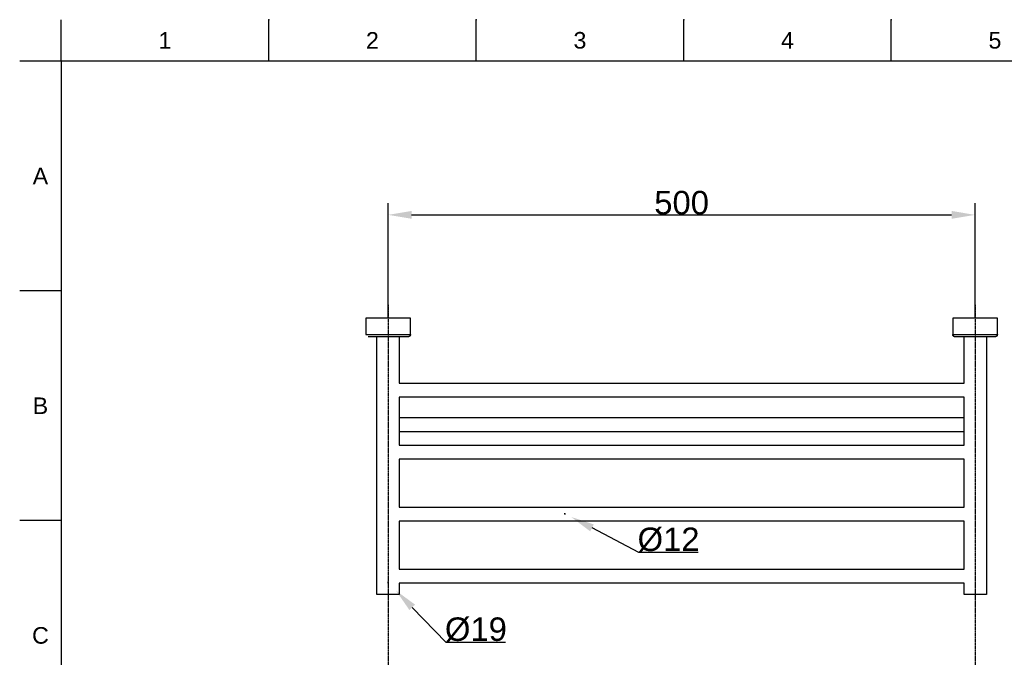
# Model space of a CAD drawing. Header units: millimetres. Extents: x 580 to 2065, y -13 to 1037.
# Tile 4 of 8: x 580 to 1419, y 493 to 1037. Entities that reach past the tile are written whole.
import ezdxf

# ---------------------------------------------------------------- set-up
doc = ezdxf.new("R2010")
doc.units = ezdxf.units.MM
doc.header["$LTSCALE"] = 0.1
doc.linetypes.add('CENTER', pattern=[0.6, 0.375, -0.075, 0.075, -0.075])
for name, color, linetype in [('______', 1, 'CENTER'), ('DEFAULT', 7, 'Continuous'), ('OUTLINE', 2, 'Continuous')]:
    doc.layers.add(name, color=color, linetype=linetype)
doc.styles.add('ARIAL', font='arial_0.ttf')
doc.styles.get("Standard").update_dxf_attribs({"font": 'arial_0.ttf'})
doc.dimstyles.new('DIMENSION STYLE 01', dxfattribs={"dimtxt": 20, "dimasz": 20, "dimexe": 10, "dimexo": 0.5, "dimgap": 0.09, "dimtad": 1, "dimtoh": 1, "dimdec": 0, "dimzin": 0, "dimdsep": 46, "dimtxsty": 'ARIAL', "dimcen": 0.5, "dimadec": 1, "dimazin": 0, "dimtfac": 1, "dimtdec": 4, "dimtofl": 0, "dimtmove": 0, "dimatfit": 3, "dimfxl": 1, "dimtolj": 1, "dimtzin": 0, "dimarcsym": 0})

# ---------------------------------------------------------------- blocks, each defined once
blk = doc.blocks.new('*D89')
at = {"layer": 'DEFAULT', "color": 0, "lineweight": -2, "transparency": 16777216}
for p, q in [((1043.88, 615.57), (1044.88, 615.57)), ((1044.38, 615.07), (1044.38, 616.07)), ((1107.43, 582.51), (1067.4, 603.5)), ((1157.72, 582.51), (1107.43, 582.51))]:
    blk.add_line(p, q, dxfattribs=at)
at = {"layer": 'DEFAULT', "color": 0, "transparency": 16777216}
blk.add_solid([(1068.95, 606.45), (1065.85, 600.54), (1049.69, 612.78)], dxfattribs=at)
at = {"layer": 'Defpoints', "color": 0, "transparency": 16777216}
for p in [(1039.06, 618.36), (1049.69, 612.78)]:
    blk.add_point(p, dxfattribs=at)
at = {"layer": 'DEFAULT', "color": 0, "transparency": 16777216, "insert": (1132.62, 593.37), "char_height": 20, "attachment_point": 5, "style": 'ARIAL'}
blk.add_mtext('\\A1;Ø12', dxfattribs=at)
blk = doc.blocks.new('*D90')
at = {"layer": 'DEFAULT', "color": 0, "lineweight": -2, "transparency": 16777216}
for p, q in [((893.24, 556.92), (894.24, 556.92)), ((893.74, 556.42), (893.74, 557.42)), ((943.18, 505.9), (914.27, 535.73)), ((993.72, 505.9), (943.18, 505.9))]:
    blk.add_line(p, q, dxfattribs=at)
at = {"layer": 'DEFAULT', "color": 0, "transparency": 16777216}
blk.add_solid([(916.66, 538.05), (911.88, 533.41), (900.35, 550.09)], dxfattribs=at)
at = {"layer": 'Defpoints', "color": 0, "transparency": 16777216}
for p in [(887.13, 563.74), (900.35, 550.09)]:
    blk.add_point(p, dxfattribs=at)
at = {"layer": 'DEFAULT', "color": 0, "transparency": 16777216, "insert": (968.49, 516.76), "char_height": 20, "attachment_point": 5, "style": 'ARIAL'}
blk.add_mtext('\\A1;Ø19', dxfattribs=at)
blk = doc.blocks.new('*D97')
at = {"layer": 'DEFAULT', "color": 0, "lineweight": -2, "transparency": 16777216}
for p, q in [((893.74, 782.86), (893.74, 880.32)), ((1393.74, 782.86), (1393.74, 880.32)), ((913.74, 870.32), (1373.74, 870.32))]:
    blk.add_line(p, q, dxfattribs=at)
at = {"layer": 'DEFAULT', "color": 0, "transparency": 16777216}
for points in [[(913.74, 873.66), (913.74, 866.99), (893.74, 870.32)], [(1373.74, 873.66), (1373.74, 866.99), (1393.74, 870.32)]]:
    blk.add_solid(points, dxfattribs=at)
at = {"layer": 'Defpoints', "color": 0, "transparency": 16777216}
for p in [(1393.74, 870.32), (893.74, 782.36), (1393.74, 782.36)]:
    blk.add_point(p, dxfattribs=at)
at = {"layer": 'DEFAULT', "color": 0, "transparency": 16777216, "insert": (1143.74, 880.62), "char_height": 20, "attachment_point": 5, "style": 'ARIAL'}
blk.add_mtext('\\A1;500', dxfattribs=at)

msp = doc.modelspace()

# ---------------------------------------------------------------- linework, layer by layer
for p, q in [((615.21, 1001.37), (615.21, 1036.73)), ((791.98, 1001.37), (791.98, 1036.73)), ((968.75, 1001.37), (968.75, 1036.73)), ((1145.51, 1001.37), (1145.51, 1036.73)), ((1322.28, 1001.37), (1322.28, 1036.73)), ((615.21, 1001.37), (579.86, 1001.37)), ((2029.35, 1001.37), (615.21, 1001.37)), ((615.21, 1001.37), (615.21, 22.08)), ((615.21, 805.52), (579.86, 805.52)), ((615.21, 609.66), (579.86, 609.66))]:
    msp.add_line(p, q)
for p in [(791.98, 1036.73), (968.75, 1036.73), (1145.51, 1036.73), (1322.28, 1036.73)]:
    msp.add_point(p)
at = {"layer": '______'}
for p, q in [((893.74, 793.94), (893.74, 276.24)), ((1393.85, 793.94), (1393.85, 276.24))]:
    msp.add_line(p, q, dxfattribs=at)
at = {"layer": 'OUTLINE'}
for p, q in [((912.74, 782.36), (874.74, 782.36)), ((874.74, 782.36), (874.74, 768.36)), ((912.74, 768.36), (912.74, 782.36)), ((1412.74, 782.36), (1374.74, 782.36)), ((1374.74, 782.36), (1374.74, 768.36)), ((1412.74, 768.36), (1412.74, 782.36)), ((874.74, 768.36), (912.74, 768.36)), ((910.74, 766.36), (876.74, 766.36)), ((884.24, 546.57), (884.24, 766.36)), ((903.24, 766.36), (903.24, 726.79)), ((910.81, 766.36), (910.74, 766.36)), ((910.88, 766.36), (910.81, 766.36)), ((910.95, 766.37), (910.88, 766.36)), ((911.02, 766.38), (910.95, 766.37)), ((911.09, 766.39), (911.02, 766.38)), ((911.16, 766.4), (911.09, 766.39)), ((911.23, 766.42), (911.16, 766.4)), ((911.29, 766.43), (911.23, 766.42)), ((911.36, 766.45), (911.29, 766.43)), ((911.43, 766.48), (911.36, 766.45)), ((911.49, 766.5), (911.43, 766.48)), ((911.56, 766.53), (911.49, 766.5)), ((911.62, 766.56), (911.56, 766.53)), ((911.68, 766.59), (911.62, 766.56)), ((911.74, 766.62), (911.68, 766.59)), ((911.8, 766.66), (911.74, 766.62)), ((911.86, 766.7), (911.8, 766.66)), ((911.92, 766.74), (911.86, 766.7)), ((911.97, 766.78), (911.92, 766.74)), ((912.03, 766.82), (911.97, 766.78)), ((912.08, 766.87), (912.03, 766.82)), ((912.13, 766.92), (912.08, 766.87)), ((912.18, 766.97), (912.13, 766.92)), ((912.23, 767.02), (912.18, 766.97)), ((912.27, 767.07), (912.23, 767.02)), ((912.32, 767.13), (912.27, 767.07)), ((912.36, 767.18), (912.32, 767.13)), ((912.4, 767.24), (912.36, 767.18)), ((912.44, 767.3), (912.4, 767.24)), ((912.47, 767.36), (912.44, 767.3)), ((912.51, 767.42), (912.47, 767.36)), ((912.54, 767.48), (912.51, 767.42)), ((912.57, 767.54), (912.54, 767.48)), ((912.6, 767.61), (912.57, 767.54)), ((912.62, 767.67), (912.6, 767.61)), ((912.64, 767.74), (912.62, 767.67)), ((912.66, 767.81), (912.64, 767.74)), ((912.68, 767.87), (912.66, 767.81)), ((912.7, 767.94), (912.68, 767.87)), ((912.71, 768.01), (912.7, 767.94)), ((912.72, 768.08), (912.71, 768.01)), ((912.73, 768.15), (912.72, 768.08)), ((912.74, 768.22), (912.73, 768.15)), ((912.74, 768.36), (912.74, 768.29)), ((912.74, 768.29), (912.74, 768.22)), ((1374.74, 768.29), (1374.74, 768.36)), ((1374.74, 768.36), (1412.74, 768.36)), ((1374.75, 768.22), (1374.74, 768.29)), ((1374.75, 768.15), (1374.75, 768.22)), ((1374.76, 768.08), (1374.75, 768.15)), ((1374.77, 768.01), (1374.76, 768.08)), ((1374.79, 767.94), (1374.77, 768.01)), ((1374.8, 767.87), (1374.79, 767.94)), ((1374.82, 767.81), (1374.8, 767.87)), ((1374.84, 767.74), (1374.82, 767.81)), ((1374.86, 767.67), (1374.84, 767.74)), ((1374.89, 767.61), (1374.86, 767.67)), ((1374.91, 767.54), (1374.89, 767.61)), ((1374.94, 767.48), (1374.91, 767.54)), ((1374.98, 767.42), (1374.94, 767.48)), ((1375.01, 767.36), (1374.98, 767.42)), ((1375.05, 767.3), (1375.01, 767.36)), ((1375.08, 767.24), (1375.05, 767.3)), ((1375.12, 767.18), (1375.08, 767.24)), ((1375.17, 767.13), (1375.12, 767.18)), ((1375.21, 767.07), (1375.17, 767.13)), ((1375.26, 767.02), (1375.21, 767.07)), ((1375.3, 766.97), (1375.26, 767.02)), ((1375.35, 766.92), (1375.3, 766.97)), ((1375.4, 766.87), (1375.35, 766.92)), ((1375.46, 766.82), (1375.4, 766.87)), ((1375.51, 766.78), (1375.46, 766.82)), ((1375.57, 766.74), (1375.51, 766.78)), ((1375.62, 766.7), (1375.57, 766.74)), ((1375.68, 766.66), (1375.62, 766.7)), ((1375.74, 766.62), (1375.68, 766.66)), ((1375.8, 766.59), (1375.74, 766.62)), ((1375.87, 766.56), (1375.8, 766.59)), ((1375.93, 766.53), (1375.87, 766.56)), ((1375.99, 766.5), (1375.93, 766.53)), ((1376.06, 766.48), (1375.99, 766.5)), ((1376.12, 766.45), (1376.06, 766.48)), ((1376.19, 766.43), (1376.12, 766.45)), ((1376.26, 766.42), (1376.19, 766.43)), ((1376.33, 766.4), (1376.26, 766.42)), ((1376.39, 766.39), (1376.33, 766.4)), ((1376.46, 766.38), (1376.39, 766.39)), ((1376.53, 766.37), (1376.46, 766.38)), ((1376.6, 766.36), (1376.53, 766.37)), ((1376.67, 766.36), (1376.6, 766.36)), ((1376.74, 766.36), (1376.67, 766.36)), ((1410.74, 766.36), (1376.74, 766.36)), ((1384.35, 726.79), (1384.35, 766.36)), ((1403.35, 766.36), (1403.35, 546.57)), ((1410.81, 766.36), (1410.74, 766.36)), ((1410.88, 766.36), (1410.81, 766.36)), ((1410.95, 766.37), (1410.88, 766.36)), ((1411.02, 766.38), (1410.95, 766.37)), ((1411.09, 766.39), (1411.02, 766.38)), ((1411.16, 766.4), (1411.09, 766.39)), ((1411.23, 766.42), (1411.16, 766.4)), ((1411.29, 766.43), (1411.23, 766.42)), ((1411.36, 766.45), (1411.29, 766.43)), ((1411.43, 766.48), (1411.36, 766.45)), ((1411.49, 766.5), (1411.43, 766.48)), ((1411.56, 766.53), (1411.49, 766.5)), ((1411.62, 766.56), (1411.56, 766.53)), ((1411.68, 766.59), (1411.62, 766.56)), ((1411.74, 766.62), (1411.68, 766.59)), ((1411.8, 766.66), (1411.74, 766.62)), ((1411.86, 766.7), (1411.8, 766.66)), ((1411.92, 766.74), (1411.86, 766.7)), ((1411.97, 766.78), (1411.92, 766.74)), ((1412.03, 766.82), (1411.97, 766.78)), ((1412.08, 766.87), (1412.03, 766.82)), ((1412.13, 766.92), (1412.08, 766.87)), ((1412.18, 766.97), (1412.13, 766.92)), ((1412.23, 767.02), (1412.18, 766.97)), ((1412.27, 767.07), (1412.23, 767.02)), ((1412.32, 767.13), (1412.27, 767.07)), ((1412.36, 767.18), (1412.32, 767.13)), ((1412.4, 767.24), (1412.36, 767.18)), ((1412.44, 767.3), (1412.4, 767.24)), ((1412.47, 767.36), (1412.44, 767.3)), ((1412.51, 767.42), (1412.47, 767.36)), ((1412.54, 767.48), (1412.51, 767.42)), ((1412.57, 767.54), (1412.54, 767.48)), ((1412.6, 767.61), (1412.57, 767.54)), ((1412.62, 767.67), (1412.6, 767.61)), ((1412.64, 767.74), (1412.62, 767.67)), ((1412.66, 767.81), (1412.64, 767.74)), ((1412.68, 767.87), (1412.66, 767.81)), ((1412.7, 767.94), (1412.68, 767.87)), ((1412.71, 768.01), (1412.7, 767.94)), ((1412.72, 768.08), (1412.71, 768.01)), ((1412.73, 768.15), (1412.72, 768.08)), ((1412.74, 768.22), (1412.73, 768.15)), ((1412.74, 768.36), (1412.74, 768.29)), ((1412.74, 768.29), (1412.74, 768.22)), ((903.24, 726.79), (1384.35, 726.79)), ((1384.35, 714.79), (903.24, 714.79)), ((903.24, 714.79), (903.24, 673.99)), ((1384.35, 673.99), (1384.35, 714.79)), ((903.24, 697.57), (1384.35, 697.57)), ((903.24, 685.57), (1384.35, 685.57)), ((903.24, 673.99), (1384.35, 673.99)), ((903.24, 661.99), (903.24, 621.19)), ((1384.35, 661.99), (903.24, 661.99)), ((1384.35, 621.19), (1384.35, 661.99)), ((903.24, 621.19), (1384.35, 621.19)), ((1384.35, 609.19), (903.24, 609.19)), ((903.24, 609.19), (903.24, 568.4)), ((1384.35, 568.4), (1384.35, 609.19)), ((903.24, 568.4), (1384.35, 568.4)), ((1384.35, 556.4), (903.24, 556.4)), ((903.24, 556.4), (903.24, 546.57)), ((1384.35, 546.57), (1384.35, 556.4)), ((903.24, 546.57), (884.24, 546.57)), ((1403.35, 546.57), (1384.35, 546.57))]:
    msp.add_line(p, q, dxfattribs=at)

# ---------------------------------------------------------------- texts
at = {"char_height": 14.14, "attachment_point": 5}
for s, width, insert in [('1', 50, (703.59, 1019.05)), ('2', 50, (880.36, 1019.05)), ('3', 50, (1057.13, 1019.05)), ('4', 50, (1233.9, 1019.05)), ('5', 50, (1410.66, 1019.05)), ('A', 10, (597.53, 903.44)), ('B', 10, (597.53, 707.59)), ('C', 10, (597.53, 511.73))]:
    msp.add_mtext_dynamic_manual_height_columns(s, width=width, gutter_width=12.5, heights=[0], dxfattribs=dict(at, insert=insert))

# ---------------------------------------------------------------- dimensions: what is measured, and where the dimension line sits
at = {"layer": 'DEFAULT'}
dim = msp.add_linear_dim(base=(1393.74, 870.32), p1=(893.74, 782.36), p2=(1393.74, 782.36), dimstyle='DIMENSION STYLE 01', dxfattribs=at)
dim.commit()
dim.dimension.update_dxf_attribs({"geometry": '*D97', "text_midpoint": (1143.74, 880.62)})
dim = msp.add_diameter_dim_2p(p1=(1039.06, 618.36), p2=(1049.69, 612.78), text='Ø12', dimstyle='DIMENSION STYLE 01', dxfattribs=at)
dim.commit()
dim.dimension.update_dxf_attribs({"geometry": '*D89', "text_midpoint": (1132.62, 582.51), "dimtype": 163})
dim = msp.add_diameter_dim_2p(p1=(887.13, 563.74), p2=(900.35, 550.09), text='Ø19', dimstyle='DIMENSION STYLE 01', dxfattribs=at)
dim.commit()
dim.dimension.update_dxf_attribs({"geometry": '*D90', "text_midpoint": (968.49, 516.76)})

doc.saveas('drawing.dxf')
